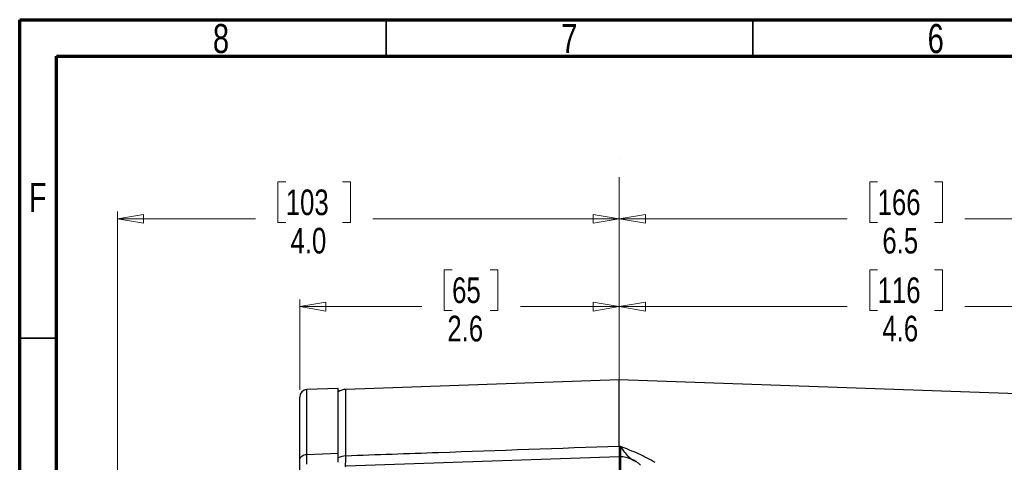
# Model space of a CAD drawing. Header units: inches. Extents: x 0.6 to 16.3, y 0.2 to 11.5.
# Tile 6 of 13: x 0.6 to 5.9, y 9.1 to 11.5. Entities that reach past the tile are written whole.
import ezdxf

# ---------------------------------------------------------------- set-up
doc = ezdxf.new("R2010")
doc.units = ezdxf.units.IN
doc.header["$MEASUREMENT"] = 0
doc.linetypes.add('CENTERX2', pattern=[0.8, 0.5, -0.1, 0.1, -0.1])
doc.styles.add('SLDTEXTSTYLE0', font='TXT', dxfattribs={"width": 0.75})
doc.dimstyles.new('SLDDIMSTYLE1', dxfattribs={"dimtxt": 0.137795, "dimasz": 0.14, "dimexe": 0, "dimexo": 0.0625, "dimgap": 0.034449, "dimtad": 0, "dimdec": 1, "dimlfac": 1.5, "dimrnd": 1e-09, "dimzin": 12, "dimdsep": 46, "dimtxsty": 'SLDTEXTSTYLE0', "dimblk1": 'CLOSED', "dimblk2": 'CLOSED', "dimsah": 1, "dimcen": 0.09, "dimadec": 0, "dimazin": 3, "dimtfac": 1, "dimtdec": 1, "dimtofl": 0, "dimtmove": 0, "dimatfit": 3, "dimldrblk": 'CLOSED', "dimfxl": 0, "dimfrac": 2, "dimtolj": 1, "dimtzin": 12, "dimarcsym": 0})
doc.dimstyles.new('SLDDIMSTYLE3', dxfattribs={"dimtxt": 0.137795, "dimasz": 0.14, "dimexe": 0, "dimexo": 0.0625, "dimgap": 0.034449, "dimtad": 0, "dimdec": 1, "dimlfac": 1.5, "dimrnd": 1e-09, "dimzin": 12, "dimdsep": 46, "dimtxsty": 'SLDTEXTSTYLE0', "dimblk1": 'CLOSED', "dimblk2": 'CLOSED', "dimsah": 1, "dimcen": 0.09, "dimadec": 0, "dimazin": 3, "dimtfac": 1, "dimtofl": 0, "dimtmove": 0, "dimatfit": 3, "dimldrblk": 'CLOSED', "dimfxl": 0, "dimfrac": 2, "dimtolj": 1, "dimtzin": 12, "dimarcsym": 0})
doc.dimstyles.new('SLDDIMSTYLE5', dxfattribs={"dimtxt": 0.137795, "dimasz": 0.14, "dimexe": 0, "dimexo": 0.0625, "dimgap": 0.034449, "dimtad": 0, "dimdec": 1, "dimlfac": 1.5, "dimrnd": 1e-09, "dimzin": 4, "dimdsep": 46, "dimtxsty": 'SLDTEXTSTYLE0', "dimblk1": 'CLOSED', "dimblk2": 'CLOSED', "dimsah": 1, "dimcen": 0.09, "dimadec": 0, "dimazin": 1, "dimtfac": 1, "dimtdec": 1, "dimtofl": 0, "dimtmove": 0, "dimatfit": 3, "dimldrblk": 'CLOSED', "dimfxl": 0, "dimfrac": 2, "dimtolj": 1, "dimtzin": 12, "dimarcsym": 0})

# ---------------------------------------------------------------- blocks, each defined once
blk = doc.blocks.new('_Closed')
at = {"color": 0, "linetype": 'ByBlock', "lineweight": -2}
for p, q in [((-1, 0.166667), (0, 0)), ((-1, 0.166667), (-1, -0.166667)), ((0, 0), (-1, -0.166667)), ((0, 0), (-1, 0))]:
    blk.add_line(p, q, dxfattribs=at)
blk = doc.blocks.new('_D_7')
at = {"color": 7, "linetype": 'Continuous', "lineweight": 0}
for p, q in [((2.9129, 10.152), (2.8709, 10.152)), ((2.8709, 10.152), (2.8709, 9.9333)), ((3.1165, 10.152), (3.1585, 10.152)), ((3.1585, 10.152), (3.1585, 9.9333)), ((2.0945, 9.5073), (2.0945, 9.9929)), ((2.0945, 9.9536), (2.7501, 9.9536)), ((3.8108, 9.9536), (3.2793, 9.9536)), ((3.8108, 9.2419), (3.8108, 9.9929)), ((2.8709, 9.9333), (2.9129, 9.9333)), ((3.1585, 9.9333), (3.1165, 9.9333))]:
    blk.add_line(p, q, dxfattribs=at)
at = {"color": 7, "linetype": 'Continuous', "lineweight": 18, "xscale": 0.14, "yscale": 0.14}
for p, rotation in [((2.0945, 9.9536, 0.0889), 179.9999999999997), ((3.8108, 9.9536, 0.0889), 359.9999999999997)]:
    blk.add_blockref('_Closed', p, dxfattribs=dict(at, rotation=rotation))
at = {"color": 7, "linetype": 'Continuous', "lineweight": 18, "char_height": 0.1378, "attachment_point": 1, "style": 'SLDTEXTSTYLE0'}
for s, insert in [('65', (2.9129, 10.1109)), ('2.6', (2.8874, 9.9047))]:
    blk.add_mtext(s, dxfattribs=dict(at, insert=insert))
blk = doc.blocks.new('_D_8')
at = {"color": 7, "linetype": 'Continuous', "lineweight": 0}
for p, q in [((2.0195, 10.6245), (1.9775, 10.6245)), ((1.9775, 10.6245), (1.9775, 10.4057)), ((2.3249, 10.6245), (2.3669, 10.6245)), ((2.3669, 10.6245), (2.3669, 10.4057)), ((1.1158, 7.9395), (1.1158, 10.4654)), ((1.1158, 10.426), (1.8567, 10.426)), ((3.8109, 10.426), (2.4877, 10.426)), ((3.8109, 8.5333), (3.8109, 10.4654)), ((1.9775, 10.4057), (2.0195, 10.4057)), ((2.3669, 10.4057), (2.3249, 10.4057))]:
    blk.add_line(p, q, dxfattribs=at)
at = {"color": 7, "linetype": 'Continuous', "lineweight": 18, "xscale": 0.14, "yscale": 0.14}
for p, rotation in [((1.1158, 10.426, 0.0889), 180.0000000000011), ((3.8109, 10.426, 0.0889), 1.043221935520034e-12)]:
    blk.add_blockref('_Closed', p, dxfattribs=dict(at, rotation=rotation))
at = {"color": 7, "linetype": 'Continuous', "lineweight": 18, "char_height": 0.1378, "attachment_point": 1, "style": 'SLDTEXTSTYLE0'}
for s, insert in [('103', (2.0195, 10.5833)), ('4.0', (2.045, 10.3772))]:
    blk.add_mtext(s, dxfattribs=dict(at, insert=insert))
blk = doc.blocks.new('_D_9')
at = {"color": 7, "linetype": 'Continuous', "lineweight": 0}
for p, q in [((5.1982, 10.152), (5.1563, 10.152)), ((5.1563, 10.152), (5.1563, 9.9333)), ((5.5037, 10.152), (5.5457, 10.152)), ((5.5457, 10.152), (5.5457, 9.9333)), ((3.8108, 5.1136), (3.8108, 9.9929)), ((3.8108, 9.9536), (5.0354, 9.9536)), ((6.8562, 9.9536), (5.6665, 9.9536)), ((6.8562, 8.9825), (6.8562, 9.9929)), ((5.1563, 9.9333), (5.1982, 9.9333)), ((5.5457, 9.9333), (5.5037, 9.9333))]:
    blk.add_line(p, q, dxfattribs=at)
at = {"color": 7, "linetype": 'Continuous', "lineweight": 18, "xscale": 0.14, "yscale": 0.14, "rotation": 180.0000000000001}
blk.add_blockref('_Closed', (3.8108, 9.9536, 0.0889), dxfattribs=at)
at = {"color": 7, "linetype": 'Continuous', "lineweight": 18, "xscale": 0.14, "yscale": 0.14}
blk.add_blockref('_Closed', (6.8562, 9.9536, 0.0889), dxfattribs=at)
at = {"color": 7, "linetype": 'Continuous', "lineweight": 18, "char_height": 0.1378, "attachment_point": 1, "style": 'SLDTEXTSTYLE0'}
for s, insert in [('116', (5.1982, 10.1109)), ('4.6', (5.2237, 9.9047))]:
    blk.add_mtext(s, dxfattribs=dict(at, insert=insert))
blk = doc.blocks.new('_D_10')
at = {"color": 7, "linetype": 'Continuous', "lineweight": 0}
for p, q in [((5.1982, 10.6245), (5.1563, 10.6245)), ((5.1563, 10.6245), (5.1563, 10.4057)), ((5.5037, 10.6245), (5.5457, 10.6245)), ((5.5457, 10.6245), (5.5457, 10.4057)), ((3.8108, 9.2419), (3.8108, 10.4654)), ((3.8108, 10.426), (5.0354, 10.426)), ((8.1728, 10.426), (5.6665, 10.426)), ((8.1728, 9.0802), (8.1728, 10.4654)), ((5.1563, 10.4057), (5.1982, 10.4057)), ((5.5457, 10.4057), (5.5037, 10.4057))]:
    blk.add_line(p, q, dxfattribs=at)
at = {"color": 7, "linetype": 'Continuous', "lineweight": 18, "xscale": 0.14, "yscale": 0.14, "rotation": 180.0000000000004}
blk.add_blockref('_Closed', (3.8108, 10.426, 0.0889), dxfattribs=at)
at = {"color": 7, "linetype": 'Continuous', "lineweight": 18, "xscale": 0.14, "yscale": 0.14}
blk.add_blockref('_Closed', (8.1728, 10.426, 0.0889), dxfattribs=at)
at = {"color": 7, "linetype": 'Continuous', "lineweight": 18, "char_height": 0.1378, "attachment_point": 1, "style": 'SLDTEXTSTYLE0'}
for s, insert in [('166', (5.1982, 10.5833)), ('6.5', (5.2237, 10.3772))]:
    blk.add_mtext(s, dxfattribs=dict(at, insert=insert))

msp = doc.modelspace()

# ---------------------------------------------------------------- linework, layer by layer
at = {"color": 7, "linetype": 'Continuous', "lineweight": 70}
for p, q in [((0.5906, 0.1969), (0.5906, 11.4961)), ((0.5906, 11.4961), (16.3386, 11.4961)), ((0.7874, 0.3937), (0.7874, 11.2992)), ((0.7874, 11.2992), (16.1417, 11.2992))]:
    msp.add_line(p, q, dxfattribs=at)
at = {"color": 7, "linetype": 'Continuous', "lineweight": 35}
for p, q in [((2.5591, 11.2992), (2.5591, 11.4961)), ((4.5276, 11.2992), (4.5276, 11.4961)), ((0.7874, 9.7835), (0.5906, 9.7835))]:
    msp.add_line(p, q, dxfattribs=at)
at = {"color": 7, "linetype": 'CENTERX2', "lineweight": 18}
msp.add_line((3.8108, 3.7494), (3.8108, 10.7505), dxfattribs=at)
at = {"color": 7, "linetype": 'Continuous', "lineweight": 25}
for p, q in [((3.8108, 9.5599), (2.3414, 9.5085)), ((6.1766, 9.4772), (3.8108, 9.5599)), ((3.8108, 9.2025), (3.8108, 9.5599)), ((2.3012, 9.5137), (2.1331, 9.5079)), ((2.3012, 9.1656), (2.3012, 9.5137)), ((3.8167, 9.2023), (3.8108, 9.2025)), ((2.1331, 9.1596), (2.3012, 9.1656)), ((2.3012, 9.1407), (2.3012, 9.1656)), ((3.8108, 9.1472), (2.3414, 9.0959)), ((3.8167, 9.147), (3.8108, 9.1472)), ((3.8108, 9.1472), (3.8108, 8.8835))]:
    msp.add_line(p, q, dxfattribs=at)
at = {"color": 8, "linetype": 'Continuous', "lineweight": 25}
for p, q in [((2.1331, 9.1596), (2.1331, 9.5079)), ((2.3414, 9.1509), (2.3414, 9.5085)), ((3.8167, 9.147), (3.8167, 8.8835))]:
    msp.add_line(p, q, dxfattribs=at)
at = {"color": 7, "linetype": 'Continuous', "lineweight": 25}
for centre, radius, start, end in [((2.1345, 9.4679), 0.04, 92, 180), ((2.3442, 9.4286), 0.08, 92, 122.5136), ((2.3436, 9.0583), 0.0927, 91.3785, 117.2489), ((3.8108, 8.9804), 0.1667, 46.6903, 88)]:
    msp.add_arc(centre, radius, start, end, dxfattribs=at)
for points, knots in [([(2.0945, 9.1266), (2.0945, 9.1609), (2.0945, 9.2302), (2.0945, 9.3142), (2.0945, 9.3829), (2.0945, 9.4323), (2.0945, 9.4628), (2.0945, 9.4657), (2.0945, 9.4671)], [0, 0, 0, 0, 0.162247, 0.327456, 0.495447, 0.667485, 0.840698, 1, 1, 1, 1]), ([(3.8108, 9.2025), (3.487, 9.1912), (2.9972, 9.1741), (2.5074, 9.1568), (2.3414, 9.1509)], [0, 0, 0, 0, 0.6611682, 1, 1, 1, 1]), ([(3.8108, 9.2025), (3.8108, 9.1927), (3.8108, 9.1726), (3.8108, 9.1532), (3.8108, 9.1482), (3.8108, 9.1457)], [0, 0, 0, 0, 0.329952, 0.67005, 1, 1, 1, 1]), ([(4.0033, 9.1158), (3.9744, 9.1319), (3.9308, 9.1561), (3.8665, 9.1829), (3.8335, 9.1959), (3.8168, 9.2023), (3.8167, 9.2023)], [0, 0, 0, 0, 0.493398, 0.7450289, 0.9974526, 1, 1, 1, 1]), ([(2.3012, 9.1181), (2.3012, 9.1228), (2.3012, 9.1334), (2.3012, 9.154), (2.3012, 9.1656)], [0, 0, 0, 0, 0.437415, 1, 1, 1, 1]), ([(2.0945, 9.0731), (2.0945, 9.079), (2.0945, 9.0912), (2.0945, 9.1145), (2.0945, 9.1266)], [0, 0, 0, 0, 0.482325, 1, 1, 1, 1]), ([(2.3012, 9.1181), (2.3012, 9.1215), (2.3012, 9.1278), (2.3012, 9.1366), (2.3012, 9.1407)], [0, 0, 0, 0, 0.528119, 1, 1, 1, 1])]:
    msp.add_open_spline(points, degree=3, knots=knots, dxfattribs=at)
at = {"color": 8, "linetype": 'Continuous', "lineweight": 25}
for points, knots in [([(3.8167, 9.2023), (3.8167, 9.2022), (3.825, 9.1893), (3.8411, 9.167), (3.8668, 9.1396), (3.8855, 9.1288), (3.8956, 9.123)], [0, 0, 0, 0, 0.00274, 0.326995, 0.636104, 1, 1, 1, 1]), ([(3.8167, 9.2023), (3.8167, 9.2017), (3.8168, 9.1908), (3.817, 9.1719), (3.8171, 9.1536), (3.817, 9.1445), (3.8169, 9.1454), (3.8168, 9.1457)], [0, 0, 0, 0, 0.016587, 0.293814, 0.579092, 0.864212, 1, 1, 1, 1]), ([(2.133, 9.1065), (2.133, 9.107), (2.133, 9.1089), (2.133, 9.1175), (2.133, 9.132), (2.1331, 9.1497), (2.1331, 9.1596)], [0, 0, 0, 0, 0.077282, 0.311173, 0.614263, 1, 1, 1, 1]), ([(2.3413, 9.0925), (2.3413, 9.0922), (2.3412, 9.0907), (2.3412, 9.0995), (2.3412, 9.1183), (2.3413, 9.1399), (2.3414, 9.1509)], [0, 0, 0, 0, 0.083483, 0.392454, 0.69103, 1, 1, 1, 1])]:
    msp.add_open_spline(points, degree=3, knots=knots, dxfattribs=at)
at = {"color": 7, "linetype": 'Continuous', "lineweight": 25}
msp.add_open_spline([(2.0945, 9.1266), (2.0951, 9.1308), (2.0962, 9.1393), (2.1051, 9.1501), (2.1178, 9.1578), (2.128, 9.159), (2.1331, 9.1596)], degree=3, dxfattribs=at)

# ---------------------------------------------------------------- texts
at = {"color": 7, "linetype": 'Continuous', "lineweight": 0, "char_height": 0.1562, "attachment_point": 2, "style": 'SLDTEXTSTYLE0'}
for s, insert in [('8', (1.6717, 11.4728)), ('6', (5.5102, 11.4728)), ('7', (3.5417, 11.4728)), ('F', (0.6873, 10.6191))]:
    msp.add_mtext(s, dxfattribs=dict(at, insert=insert))

# ---------------------------------------------------------------- dimensions: what is measured, and where the dimension line sits
at = {"color": 7, "linetype": 'Continuous', "lineweight": 18}
dim = msp.add_linear_dim(base=(3.8109, 10.426), p1=(1.1158, 7.9001), p2=(3.8109, 8.4939), angle=0, dimstyle='SLDDIMSTYLE5', dxfattribs=at)
dim.commit()
dim.dimension.update_dxf_attribs({"geometry": '_D_8', "text_midpoint": (2.1722, 10.426), "dimtype": 160})
for base, p1, p2, dimstyle, picture, middle in [((3.8108, 10.426), (8.1728, 9.0408), (3.8108, 9.2025), 'SLDDIMSTYLE1', '_D_10', (5.351, 10.426)), ((2.0945, 9.9536), (3.8108, 9.2025), (2.0945, 9.4679), 'SLDDIMSTYLE3', '_D_7', (3.0147, 9.9536)), ((3.8108, 9.9536), (6.8562, 8.9431), (3.8108, 5.0742), 'SLDDIMSTYLE1', '_D_9', (5.351, 9.9536))]:
    dim = msp.add_linear_dim(base=base, p1=p1, p2=p2, dimstyle=dimstyle, dxfattribs=at)
    dim.commit()
    dim.dimension.update_dxf_attribs({"geometry": picture, "text_midpoint": middle, "dimtype": 160})

doc.saveas('drawing.dxf')
